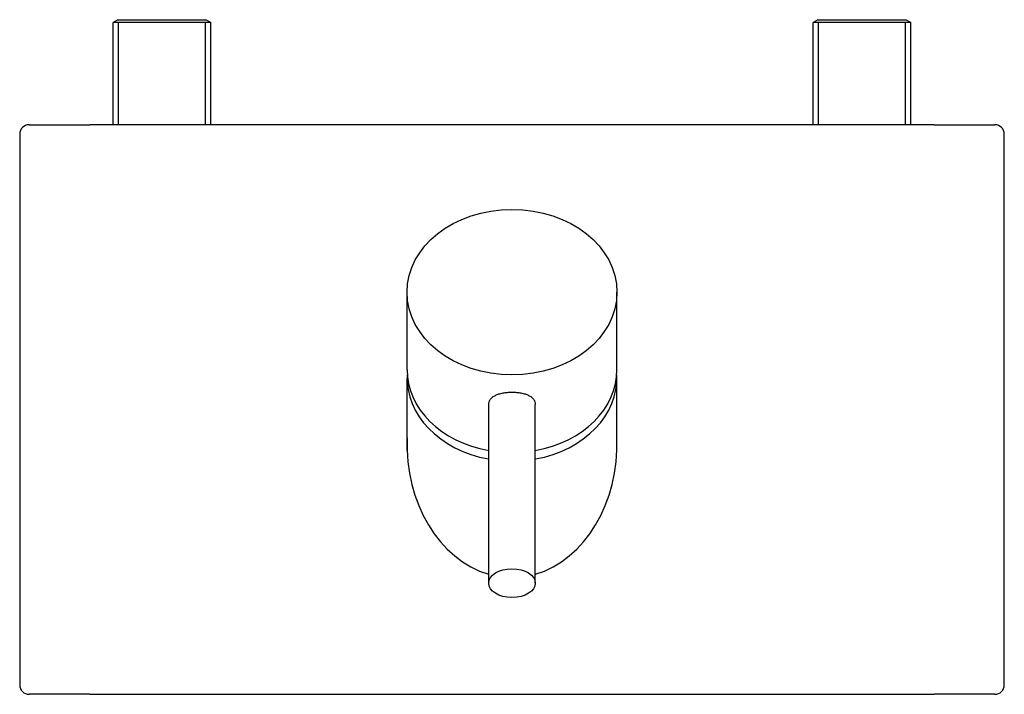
# Model space of a CAD drawing. Header units: millimetres. Extents: x -0.105 to 0.106, y -0.144 to 0.
import ezdxf

# ---------------------------------------------------------------- set-up
doc = ezdxf.new("R2010")
doc.units = ezdxf.units.MM
doc.layers.add('BLOCKS', color=3, linetype='Continuous')

msp = doc.modelspace()

# ---------------------------------------------------------------- linework, layer by layer
at = {"layer": 'BLOCKS'}
for p, q in [((-0.08448, 0), (-0.08548, -0.00058)), ((-0.08448, 0), (-0.06552, 0)), ((-0.06552, 0), (-0.06452, -0.00058)), ((0.06552, 0), (0.06452, -0.00058)), ((0.06552, 0), (0.08448, 0)), ((0.08448, 0), (0.08548, -0.00058)), ((-0.08548, -0.0225), (-0.08548, -0.00058)), ((-0.06452, -0.00058), (-0.08548, -0.00058)), ((-0.08432, -0.0225), (-0.08432, -0.00058)), ((-0.06568, -0.0225), (-0.06568, -0.00058)), ((-0.06452, -0.0225), (-0.06452, -0.00058)), ((0.06452, -0.0225), (0.06452, -0.00058)), ((0.08548, -0.00058), (0.06452, -0.00058)), ((0.06568, -0.0225), (0.06568, -0.00058)), ((0.08432, -0.0225), (0.08432, -0.00058)), ((0.08548, -0.0225), (0.08548, -0.00058)), ((-0.1035, -0.0225), (-0.0905, -0.0225)), ((0.0905, -0.0225), (-0.0905, -0.0225)), ((0.0905, -0.0225), (0.1035, -0.0225)), ((-0.1055, -0.0245), (-0.1055, -0.1425)), ((0.1055, -0.1425), (0.1055, -0.0245)), ((-0.0225, -0.07499), (-0.0225, -0.05836)), ((0.0225, -0.07499), (0.0225, -0.05836)), ((-0.02247, -0.09229), (-0.02247, -0.07683)), ((0.02247, -0.09229), (0.02247, -0.07683)), ((-0.005, -0.12069), (-0.005, -0.08242)), ((0.005, -0.12069), (0.005, -0.08242)), ((-0.0905, -0.1445), (-0.1035, -0.1445)), ((-0.0905, -0.1445), (0.0905, -0.1445)), ((0.1035, -0.1445), (0.0905, -0.1445))]:
    msp.add_line(p, q, dxfattribs=at)
for centre, start, end in [((-0.1035, -0.0245), 90, 180), ((0.1035, -0.0245), 0, 90), ((-0.1035, -0.1425), 180, 270), ((0.1035, -0.1425), 270, 0)]:
    msp.add_arc(centre, 0.002, start, end, dxfattribs=at)
for centre, major_axis, ratio in [((0, -0.05836), (0.0225, 0), 0.788011), ((0, -0.12069), (-0.005, 0), 0.615661)]:
    msp.add_ellipse(centre, major_axis=major_axis, ratio=ratio, dxfattribs=at)
for centre, major_axis, start_param, end_param in [((0, -0.07499), (-0.0225, 0), 0, 1.346703), ((0, -0.07499), (-0.0225, 0), 1.794889, 3.141593), ((0, -0.07683), (0.02247, 0), 3.100109, 4.488042), ((0, -0.07683), (0.02247, 0), 4.936736, 6.324669), ((0, -0.09094), (0, 0.02855), 1.523652, 2.9175), ((0, -0.09094), (0, 0.02855), 3.365686, 4.759534)]:
    msp.add_ellipse(centre, major_axis=major_axis, ratio=0.788011, start_param=start_param, end_param=end_param, dxfattribs=at)
for points, knots in [([(-0.005, -0.08242), (-0.005, -0.08223), (-0.00497, -0.08203), (-0.00484, -0.08166), (-0.00475, -0.08148), (-0.00449, -0.08114), (-0.00433, -0.08098), (-0.00396, -0.0807), (-0.00376, -0.08058), (-0.00331, -0.08036), (-0.00306, -0.08026), (-0.00252, -0.08009), (-0.00222, -0.08002), (-0.00161, -0.0799), (-0.00129, -0.07986), (-0.00064, -0.0798), (-0.00032, -0.07979), (0, -0.07979)], [30.243887, 30.243887, 30.243887, 30.243887, 31.189049, 31.189049, 32.134211, 32.134211, 33.079373, 33.079373, 34.024536, 34.024536, 34.969616, 34.969616, 35.914697, 35.914697, 36.859778, 36.859778, 37.804858, 37.804858, 37.804858, 37.804858]), ([(0, -0.07979), (0.00032, -0.07979), (0.00064, -0.0798), (0.00129, -0.07986), (0.00161, -0.0799), (0.00222, -0.08002), (0.00252, -0.08009), (0.00306, -0.08026), (0.00331, -0.08036), (0.00376, -0.08058), (0.00396, -0.0807), (0.00433, -0.08098), (0.00449, -0.08114), (0.00475, -0.08148), (0.00484, -0.08166), (0.00497, -0.08203), (0.005, -0.08223), (0.005, -0.08242)], [7.560972, 7.560972, 7.560972, 7.560972, 8.506052, 8.506052, 9.451133, 9.451133, 10.396214, 10.396214, 11.341295, 11.341295, 12.286457, 12.286457, 13.231619, 13.231619, 14.176781, 14.176781, 15.121943, 15.121943, 15.121943, 15.121943])]:
    msp.add_open_spline(points, degree=3, knots=knots, dxfattribs=at)

doc.saveas('drawing.dxf')
